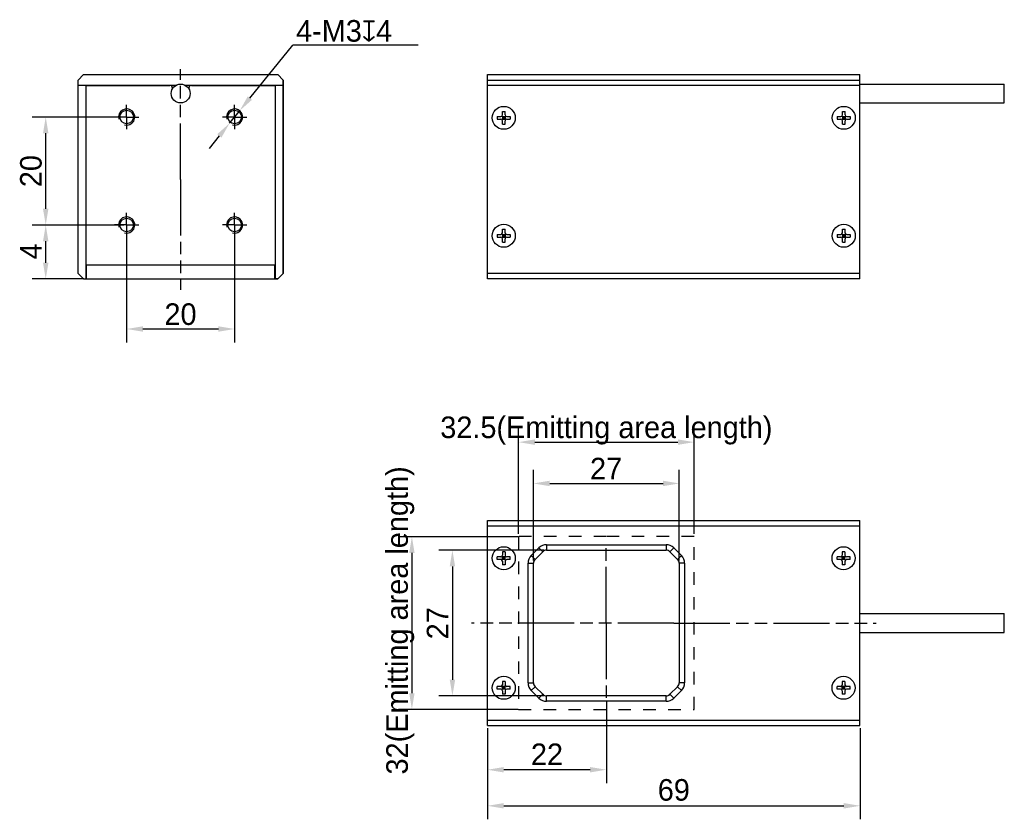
# Model space of a CAD drawing. Header units: millimetres. Extents: x 79 to 373, y 100 to 252.
# Tile 1 of 2: x 79 to 261, y 101 to 249. Entities that reach past the tile are written whole.
import ezdxf

# ---------------------------------------------------------------- set-up
doc = ezdxf.new("R2010")
doc.units = ezdxf.units.MM
doc.header["$LTSCALE"] = 23.1
doc.header["$PDMODE"] = 3
doc.header["$PDSIZE"] = 8
for name, pattern in [('CENTER', [0.6, 0.375, -0.075, 0.075, -0.075]), ('DASHED', [0.2, 0.1, -0.1]), ('PHANTOM', [0.8, 0.45, -0.05, 0.1, -0.05, 0.1, -0.05])]:
    doc.linetypes.add(name, pattern=pattern)
doc.layers.get('0').update_dxf_attribs({"linetype": 'CONTINUOUS'})
doc.layers.get('Defpoints').update_dxf_attribs({"linetype": 'CONTINUOUS'})
for name, color, linetype in [('00_COMPONENTS', 7, 'CONTINUOUS'), ('03_ALL_AXES', 7, 'CONTINUOUS'), ('09_ALL_ROUNDS', 7, 'CONTINUOUS'), ('10_ALL_CHAMFER', 7, 'CONTINUOUS'), ('20_ALL_FEATURES', 7, 'CONTINUOUS'), ('51__DRAFT_DIMS', 7, 'CONTINUOUS'), ('DEFAULT_1', 7, 'CENTER')]:
    doc.layers.add(name, color=color, linetype=linetype)
doc.styles.get("Standard").update_dxf_attribs({"font": 'simfang.ttf'})
doc.dimstyles.new('DIMSTYLE_1', dxfattribs={"dimtxt": 3, "dimasz": 3, "dimexe": 2.5, "dimexo": 0.5, "dimgap": 0.75, "dimtad": 1, "dimdsep": 46, "dimtxsty": 'STANDARD', "dimblk": '_FILLED', "dimblk1": '_FILLED', "dimblk2": '_FILLED', "dimcen": 0.09, "dimclrt": 3, "dimazin": 2, "dimtp": 0.3, "dimtm": 0.3, "dimtfac": 1, "dimtofl": 0, "dimtmove": 0, "dimatfit": 3, "dimldrblk": '_FILLED', "dimfxl": 1, "dimtolj": 1, "dimarcsym": 0})
doc.dimstyles.new('DIMSTYLE_2', dxfattribs={"dimtxt": 3, "dimasz": 3, "dimexe": 2.5, "dimexo": 0.5, "dimgap": 0.75, "dimtad": 1, "dimdsep": 46, "dimtxsty": 'STANDARD', "dimblk": '_FILLED', "dimblk1": '_FILLED', "dimblk2": '_FILLED', "dimcen": 0.09, "dimclrt": 3, "dimazin": 2, "dimtp": 0.2, "dimtm": 0.2, "dimtfac": 1, "dimtofl": 0, "dimtmove": 0, "dimatfit": 3, "dimldrblk": '_FILLED', "dimfxl": 1, "dimtolj": 1, "dimarcsym": 0})
doc.dimstyles.new('DIMSTYLE_3', dxfattribs={"dimtxt": 3, "dimasz": 3, "dimexe": 2.5, "dimexo": 0.5, "dimtad": 1, "dimdsep": 46, "dimtxsty": 'STANDARD', "dimblk": '_FILLED', "dimblk1": '_FILLED', "dimblk2": '_FILLED', "dimcen": 0.09, "dimclrt": 3, "dimazin": 2, "dimtp": 0.1, "dimtm": 0.1, "dimtfac": 1, "dimtmove": 0, "dimatfit": 2, "dimldrblk": '_FILLED', "dimfxl": 1, "dimtolj": 1, "dimarcsym": 0})

# ---------------------------------------------------------------- blocks, each defined once
blk = doc.blocks.new('_FILLED')
at = {"color": 0, "linetype": 'ByBlock'}
blk.add_solid([(0, 0), (-1, 0.167), (-1, -0.167)], dxfattribs=at)
blk = doc.blocks.new('*D4')
at = {"layer": '51__DRAFT_DIMS', "color": 0, "lineweight": -2}
for p, q in [((173.77, 148.76), (173.77, 165.53)), ((200.77, 148.76), (200.77, 165.53)), ((176.77, 163.03), (197.77, 163.03))]:
    blk.add_line(p, q, dxfattribs=at)
at = {"layer": 'Defpoints', "color": 0}
for p in [(200.77, 163.03), (173.77, 148.26), (200.77, 148.26)]:
    blk.add_point(p, dxfattribs=at)
at = {"layer": '51__DRAFT_DIMS', "color": 0, "linetype": 'ByBlock', "lineweight": -2, "xscale": 3, "yscale": 3, "zscale": 3, "rotation": 180}
blk.add_blockref('_FILLED', (173.77, 163.03), dxfattribs=at)
at = {"layer": '51__DRAFT_DIMS', "color": 0, "linetype": 'ByBlock', "lineweight": -2, "xscale": 3, "yscale": 3, "zscale": 3}
blk.add_blockref('_FILLED', (200.77, 163.03), dxfattribs=at)
at = {"layer": '51__DRAFT_DIMS', "color": 3, "insert": (187.22, 167.78), "char_height": 3, "attachment_point": 2, "line_spacing_factor": 0.9}
blk.add_mtext('\\A1;\\A1;{\\fFZLanTingHei-R-GBK|b0|i0|c134|p2;\\H1.333333x;\\C0;27}', dxfattribs=at)
blk = doc.blocks.new('*D5')
at = {"layer": '51__DRAFT_DIMS', "color": 0, "lineweight": -2}
for p, q in [((175.68, 150.67), (156.25, 150.67)), ((158.75, 147.67), (158.75, 126.67)), ((175.68, 123.67), (156.25, 123.67))]:
    blk.add_line(p, q, dxfattribs=at)
at = {"layer": 'Defpoints', "color": 0}
for p in [(176.18, 150.67), (158.75, 123.67), (176.18, 123.67)]:
    blk.add_point(p, dxfattribs=at)
at = {"layer": '51__DRAFT_DIMS', "color": 0, "linetype": 'ByBlock', "lineweight": -2, "xscale": 3, "yscale": 3, "zscale": 3}
for p, rotation in [((158.75, 150.67), 90), ((158.75, 123.67), 270)]:
    blk.add_blockref('_FILLED', p, dxfattribs=dict(at, rotation=rotation))
at = {"layer": '51__DRAFT_DIMS', "color": 3, "insert": (154, 137.13), "char_height": 3, "attachment_point": 2, "rotation": 90, "line_spacing_factor": 0.9}
blk.add_mtext('\\A1;\\A1;{\\fFZLanTingHei-R-GBK|b0|i0|c134|p2;\\H1.333333x;\\C0;27}', dxfattribs=at)
blk = doc.blocks.new('*D10')
at = {"layer": '51__DRAFT_DIMS', "color": 0, "lineweight": -2}
for p, q in [((97.89, 230.9), (80.89, 230.9)), ((83.39, 213.9), (83.39, 227.9)), ((97.89, 210.9), (80.89, 210.9))]:
    blk.add_line(p, q, dxfattribs=at)
at = {"layer": 'Defpoints', "color": 0}
for p in [(83.39, 230.9), (98.39, 230.9), (98.39, 210.9)]:
    blk.add_point(p, dxfattribs=at)
at = {"layer": '51__DRAFT_DIMS', "color": 0, "linetype": 'ByBlock', "lineweight": -2, "xscale": 3, "yscale": 3, "zscale": 3}
for p, rotation in [((83.39, 230.9), 90), ((83.39, 210.9), 270)]:
    blk.add_blockref('_FILLED', p, dxfattribs=dict(at, rotation=rotation))
at = {"layer": '51__DRAFT_DIMS', "color": 3, "insert": (78.64, 220.88), "char_height": 3, "attachment_point": 2, "rotation": 90, "line_spacing_factor": 0.9}
blk.add_mtext('\\A1;\\A1;{\\fFZLanTingHei-R-GBK|b0|i0|c134|p2;\\H1.333333x;\\C0;20}', dxfattribs=at)
blk = doc.blocks.new('*D11')
at = {"layer": '51__DRAFT_DIMS', "color": 0, "lineweight": -2}
for p, q in [((98.39, 210.4), (98.39, 189.14)), ((118.39, 210.4), (118.39, 189.14)), ((101.39, 191.64), (115.39, 191.64))]:
    blk.add_line(p, q, dxfattribs=at)
at = {"layer": 'Defpoints', "color": 0}
for p in [(98.39, 210.9), (118.39, 210.9), (118.39, 191.64)]:
    blk.add_point(p, dxfattribs=at)
at = {"layer": '51__DRAFT_DIMS', "color": 0, "linetype": 'ByBlock', "lineweight": -2, "xscale": 3, "yscale": 3, "zscale": 3, "rotation": 180}
blk.add_blockref('_FILLED', (98.39, 191.64), dxfattribs=at)
at = {"layer": '51__DRAFT_DIMS', "color": 0, "linetype": 'ByBlock', "lineweight": -2, "xscale": 3, "yscale": 3, "zscale": 3}
blk.add_blockref('_FILLED', (118.39, 191.64), dxfattribs=at)
at = {"layer": '51__DRAFT_DIMS', "color": 3, "insert": (108.37, 196.39), "char_height": 3, "attachment_point": 2, "line_spacing_factor": 0.9}
blk.add_mtext('\\A1;\\A1;{\\fFZLanTingHei-R-GBK|b0|i0|c134|p2;\\H1.333333x;\\C0;20}', dxfattribs=at)
blk = doc.blocks.new('*D31')
at = {"layer": '51__DRAFT_DIMS', "color": 0, "lineweight": -2}
for p, q in [((171.02, 153.67), (171.02, 173.18)), ((203.52, 153.67), (203.52, 173.18)), ((174.02, 170.68), (200.52, 170.68))]:
    blk.add_line(p, q, dxfattribs=at)
at = {"layer": 'Defpoints', "color": 0}
for p in [(203.52, 170.68), (171.02, 153.17), (203.52, 153.17)]:
    blk.add_point(p, dxfattribs=at)
at = {"layer": '51__DRAFT_DIMS', "color": 0, "linetype": 'ByBlock', "lineweight": -2, "xscale": 3, "yscale": 3, "zscale": 3, "rotation": 180}
blk.add_blockref('_FILLED', (171.02, 170.68), dxfattribs=at)
at = {"layer": '51__DRAFT_DIMS', "color": 0, "linetype": 'ByBlock', "lineweight": -2, "xscale": 3, "yscale": 3, "zscale": 3}
blk.add_blockref('_FILLED', (203.52, 170.68), dxfattribs=at)
at = {"layer": '51__DRAFT_DIMS', "color": 3, "insert": (187.27, 175.43), "char_height": 3, "attachment_point": 2, "line_spacing_factor": 0.9}
blk.add_mtext('\\A1;\\A1;{\\fFZLanTingHei-R-GBK|b0|i0|c134|p2;\\H1.333333x;\\C0;32.5(\\f方正兰亭黑_GBK|b0|i0|c134|p0;\\C256;Emitting area length\\fFZLanTingHei-R-GBK|b0|i0|c134|p2;\\C0;)}', dxfattribs=at)
blk = doc.blocks.new('*D29')
at = {"layer": '51__DRAFT_DIMS', "color": 0, "lineweight": -2}
for p, q in [((171.02, 153.17), (148.74, 153.17)), ((151.24, 150.17), (151.24, 124.17)), ((170.92, 121.17), (148.74, 121.17))]:
    blk.add_line(p, q, dxfattribs=at)
at = {"layer": 'Defpoints', "color": 0}
for p in [(171.52, 153.17), (151.24, 121.17), (171.42, 121.17)]:
    blk.add_point(p, dxfattribs=at)
at = {"layer": '51__DRAFT_DIMS', "color": 0, "linetype": 'ByBlock', "lineweight": -2, "xscale": 3, "yscale": 3, "zscale": 3}
for p, rotation in [((151.24, 153.17), 90), ((151.24, 121.17), 270)]:
    blk.add_blockref('_FILLED', p, dxfattribs=dict(at, rotation=rotation))
at = {"layer": '51__DRAFT_DIMS', "color": 3, "insert": (146.49, 137.66), "char_height": 3, "attachment_point": 2, "rotation": 90, "line_spacing_factor": 0.9}
blk.add_mtext('\\A1;\\A1;{\\fFZLanTingHei-R-GBK|b0|i0|c134|p2;\\H1.333333x;\\C0;32(\\f方正兰亭黑_GBK|b0|i0|c134|p0;\\C256;Emitting area length\\fFZLanTingHei-R-GBK|b0|i0|c134|p2;\\C0;)}', dxfattribs=at)
blk = doc.blocks.new('*D14')
at = {"layer": '51__DRAFT_DIMS', "color": 0, "lineweight": -2}
for p, q in [((121.22, 234.4), (129.16, 244.23)), ((152.38, 244.23), (129.16, 244.23)), ((117.45, 229.74), (119.33, 232.07)), ((115.56, 227.4), (113.68, 225.07))]:
    blk.add_line(p, q, dxfattribs=at)
at = {"layer": 'Defpoints', "color": 0}
for p in [(119.33, 232.07), (117.45, 229.74)]:
    blk.add_point(p, dxfattribs=at)
at = {"layer": '51__DRAFT_DIMS', "color": 0, "linetype": 'ByBlock', "lineweight": -2, "xscale": 3, "yscale": 3, "zscale": 3}
for p, rotation in [((119.33, 232.07), 231.0688986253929), ((117.45, 229.74), 51.06889862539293)]:
    blk.add_blockref('_FILLED', p, dxfattribs=dict(at, rotation=rotation))
at = {"layer": '51__DRAFT_DIMS', "color": 3, "insert": (129.78, 248.86), "char_height": 3, "attachment_point": 1, "line_spacing_factor": 0.9}
blk.add_mtext('\\A1;{\\fFZLanTingHei-R-GBK|b0|i0|c134|p2;\\H1.333333x;\\C0;4-M\\A1;3\\fgdt|b0|i0|c0|p0;x\\fFZLanTingHei-R-GBK|b0|i0|c134|p2;4}', dxfattribs=at)
blk = doc.blocks.new('*D15')
at = {"layer": '51__DRAFT_DIMS', "color": 0, "lineweight": -2}
for p, q in [((97.89, 210.9), (80.89, 210.9)), ((83.39, 203.9), (83.39, 207.9)), ((90.44, 200.9), (80.89, 200.9))]:
    blk.add_line(p, q, dxfattribs=at)
at = {"layer": 'Defpoints', "color": 0}
for p in [(83.39, 210.9), (98.39, 210.9), (90.94, 200.9)]:
    blk.add_point(p, dxfattribs=at)
at = {"layer": '51__DRAFT_DIMS', "color": 0, "linetype": 'ByBlock', "lineweight": -2, "xscale": 3, "yscale": 3, "zscale": 3}
for p, rotation in [((83.39, 210.9), 90), ((83.39, 200.9), 270)]:
    blk.add_blockref('_FILLED', p, dxfattribs=dict(at, rotation=rotation))
at = {"layer": '51__DRAFT_DIMS', "color": 3, "insert": (78.64, 206.02), "char_height": 3, "attachment_point": 2, "rotation": 90, "line_spacing_factor": 0.9}
blk.add_mtext('\\A1;\\A1;{\\fFZLanTingHei-R-GBK|b0|i0|c134|p2;\\H1.333333x;\\C0;4}', dxfattribs=at)
blk = doc.blocks.new('CENTERLINEL_BL1', base_point=(199.77, 121.79))
at = {"layer": 'DEFAULT_1', "color": 1, "linetype": 'PHANTOM'}
for q in [(162.27, 121.79), (237.27, 121.79)]:
    blk.add_line((199.77, 121.79), q, dxfattribs=at)
blk = doc.blocks.new('CENTERLINEL_BL2', base_point=(187.27, 121.79))
at = {"layer": 'DEFAULT_1', "color": 1, "linetype": 'PHANTOM'}
for q in [(187.27, 135.87), (187.27, 107.7)]:
    blk.add_line((187.27, 121.79), q, dxfattribs=at)
blk = doc.blocks.new('CENTERLINE_BL8', base_point=(98.39, 196.51))
at = {"layer": 'DEFAULT_1', "color": 1, "linetype": 'PHANTOM'}
for q in [(98.39, 198.76), (96.14, 196.51), (100.64, 196.51), (98.39, 194.26)]:
    blk.add_line((98.39, 196.51), q, dxfattribs=at)
blk = doc.blocks.new('CENTERLINE_BL9', base_point=(118.39, 196.51))
at = {"layer": 'DEFAULT_1', "color": 1, "linetype": 'PHANTOM'}
for q in [(118.39, 198.76), (116.14, 196.51), (120.64, 196.51), (118.39, 194.26)]:
    blk.add_line((118.39, 196.51), q, dxfattribs=at)
blk = doc.blocks.new('CENTERLINE_BL10', base_point=(98.39, 176.51))
at = {"layer": 'DEFAULT_1', "color": 1, "linetype": 'PHANTOM'}
for q in [(98.39, 178.76), (96.14, 176.51), (100.64, 176.51), (98.39, 174.26)]:
    blk.add_line((98.39, 176.51), q, dxfattribs=at)
blk = doc.blocks.new('CENTERLINE_BL11', base_point=(118.39, 176.51))
at = {"layer": 'DEFAULT_1', "color": 1, "linetype": 'PHANTOM'}
for q in [(118.39, 178.76), (116.14, 176.51), (120.64, 176.51), (118.39, 174.26)]:
    blk.add_line((118.39, 176.51), q, dxfattribs=at)
blk = doc.blocks.new('CENTERLINEL_BL12', base_point=(108.39, 184.94))
at = {"layer": 'DEFAULT_1', "color": 1, "linetype": 'PHANTOM'}
for q in [(108.39, 205.36), (108.39, 164.51)]:
    blk.add_line((108.39, 184.94), q, dxfattribs=at)
blk = doc.blocks.new('*D32')
at = {"layer": '51__DRAFT_DIMS', "color": 0, "lineweight": -2}
for p, q in [((187.27, 122.59), (187.27, 107.5)), ((165.27, 117.67), (165.27, 107.5)), ((184.27, 110), (168.27, 110))]:
    blk.add_line(p, q, dxfattribs=at)
at = {"layer": 'Defpoints', "color": 0}
for p in [(187.27, 123.09), (165.27, 118.17), (165.27, 110)]:
    blk.add_point(p, dxfattribs=at)
at = {"layer": '51__DRAFT_DIMS', "color": 0, "linetype": 'ByBlock', "lineweight": -2, "xscale": 3, "yscale": 3, "zscale": 3, "rotation": 180}
blk.add_blockref('_FILLED', (165.27, 110), dxfattribs=at)
at = {"layer": '51__DRAFT_DIMS', "color": 0, "linetype": 'ByBlock', "lineweight": -2, "xscale": 3, "yscale": 3, "zscale": 3}
blk.add_blockref('_FILLED', (187.27, 110), dxfattribs=at)
at = {"layer": '51__DRAFT_DIMS', "color": 3, "insert": (176.27, 112.86), "char_height": 3, "attachment_point": 5}
blk.add_mtext('\\A1;\\A1;{\\fFZLanTingHei-R-GBK|b0|i0|c134|p2;\\H1.333333x;\\C0;22}', dxfattribs=at)
blk = doc.blocks.new('*D33')
at = {"layer": '51__DRAFT_DIMS', "color": 0, "lineweight": -2}
for p, q in [((165.27, 117.67), (165.27, 100.82)), ((234.27, 117.67), (234.27, 100.82)), ((168.27, 103.32), (231.27, 103.32))]:
    blk.add_line(p, q, dxfattribs=at)
at = {"layer": 'Defpoints', "color": 0}
for p in [(165.27, 118.17), (234.27, 118.17), (234.27, 103.32)]:
    blk.add_point(p, dxfattribs=at)
at = {"layer": '51__DRAFT_DIMS', "color": 0, "linetype": 'ByBlock', "lineweight": -2, "xscale": 3, "yscale": 3, "zscale": 3, "rotation": 180}
blk.add_blockref('_FILLED', (165.27, 103.32), dxfattribs=at)
at = {"layer": '51__DRAFT_DIMS', "color": 0, "linetype": 'ByBlock', "lineweight": -2, "xscale": 3, "yscale": 3, "zscale": 3}
blk.add_blockref('_FILLED', (234.27, 103.32), dxfattribs=at)
at = {"layer": '51__DRAFT_DIMS', "color": 3, "insert": (199.77, 106.24), "char_height": 3, "attachment_point": 5}
blk.add_mtext('\\A1;\\A1;{\\fFZLanTingHei-R-GBK|b0|i0|c134|p2;\\H1.333333x;\\C0;69}', dxfattribs=at)

msp = doc.modelspace()

# ---------------------------------------------------------------- linework, layer by layer
at = {"color": 0, "linetype": 'DASHED'}
for p, q in [((187.26569, 153.17495), (171.01569, 153.17495)), ((171.01569, 153.17495), (171.01569, 121.17495)), ((203.51569, 153.17495), (187.26569, 153.17495)), ((203.51569, 121.17495), (203.51569, 153.17495)), ((171.01569, 121.17495), (203.51569, 121.17495))]:
    msp.add_line(p, q, dxfattribs=at)
at = {"color": 0}
for centre in [(98.39197, 230.90296), (118.39197, 230.90296), (98.39197, 210.90296), (118.39197, 210.90296)]:
    msp.add_arc(centre, 1.5, 255, 195, dxfattribs=at)
at = {"layer": '00_COMPONENTS', "color": 0}
for p, q in [((90.39197, 238.75296), (89.39197, 237.75296)), ((89.39197, 201.90296), (89.39197, 237.75296)), ((90.39197, 238.75296), (126.39197, 238.75296)), ((127.39197, 237.75296), (126.39197, 238.75296)), ((127.39197, 237.75296), (127.39197, 201.90296)), ((165.26569, 200.90296), (165.26569, 238.75296)), ((165.26569, 238.75296), (234.26569, 238.75296)), ((165.26569, 237.75296), (234.26569, 237.75296)), ((234.26569, 200.90296), (234.26569, 238.75296)), ((107.49059, 236.75296), (106.39197, 236.75296)), ((106.64197, 236.68586), (106.64197, 236.75296)), ((106.89197, 236.15435), (106.89197, 236.25296)), ((110.39197, 236.75296), (109.29336, 236.75296)), ((109.89197, 236.15435), (109.89197, 236.25296)), ((110.14197, 236.68586), (110.14197, 236.75296)), ((234.26569, 237.00296), (261.00521, 237.00296)), ((261.00521, 233.50296), (261.00521, 237.00296)), ((168.01569, 231.30296), (168.01569, 231.95296)), ((168.01569, 231.95296), (168.51569, 231.95296)), ((168.51569, 231.30296), (168.51569, 231.95296)), ((231.01569, 231.30296), (231.01569, 231.95296)), ((231.01569, 231.95296), (231.51569, 231.95296)), ((231.51569, 231.30296), (231.51569, 231.95296)), ((234.26569, 233.50296), (261.00521, 233.50296)), ((167.06569, 231.00296), (167.06569, 230.50296)), ((167.06569, 231.00296), (167.71569, 231.00296)), ((167.06569, 230.50296), (167.71569, 230.50296)), ((167.92782, 230.41509), (168.60355, 231.09083)), ((168.60355, 230.41509), (167.92782, 231.09083)), ((168.01569, 231.00296), (168.01569, 230.50296)), ((168.01569, 231.00296), (168.51569, 231.00296)), ((168.01569, 230.75296), (168.51569, 230.75296)), ((168.01569, 230.50296), (168.51569, 230.50296)), ((168.01569, 229.55296), (168.01569, 230.20296)), ((168.26569, 230.50296), (168.26569, 231.00296)), ((168.51569, 231.00296), (168.51569, 230.50296)), ((168.51569, 229.55296), (168.51569, 230.20296)), ((168.81569, 231.00296), (169.46569, 231.00296)), ((168.81569, 230.50296), (169.46569, 230.50296)), ((169.46569, 231.00296), (169.46569, 230.50296)), ((230.06569, 231.00296), (230.71569, 231.00296)), ((230.06569, 231.00296), (230.06569, 230.50296)), ((230.06569, 230.50296), (230.71569, 230.50296)), ((230.92782, 230.41509), (231.60355, 231.09083)), ((230.92782, 231.09083), (231.60355, 230.41509)), ((231.01569, 231.00296), (231.51569, 231.00296)), ((231.01569, 231.00296), (231.01569, 230.50296)), ((231.01569, 230.75296), (231.51569, 230.75296)), ((231.01569, 230.50296), (231.51569, 230.50296)), ((231.01569, 229.55296), (231.01569, 230.20296)), ((231.26569, 230.50296), (231.26569, 231.00296)), ((231.51569, 231.00296), (231.51569, 230.50296)), ((231.51569, 229.55296), (231.51569, 230.20296)), ((231.81569, 231.00296), (232.46569, 231.00296)), ((231.81569, 230.50296), (232.46569, 230.50296)), ((232.46569, 231.00296), (232.46569, 230.50296)), ((168.01569, 229.55296), (168.51569, 229.55296)), ((231.01569, 229.55296), (231.51569, 229.55296)), ((168.01569, 209.45296), (168.01569, 210.10296)), ((168.01569, 210.10296), (168.51569, 210.10296)), ((168.51569, 209.45296), (168.51569, 210.10296)), ((231.01569, 210.10296), (231.51569, 210.10296)), ((231.01569, 209.45296), (231.01569, 210.10296)), ((231.51569, 209.45296), (231.51569, 210.10296)), ((167.06569, 209.15296), (167.06569, 208.65296)), ((167.06569, 209.15296), (167.71569, 209.15296)), ((167.06569, 208.65296), (167.71569, 208.65296)), ((168.60355, 208.56509), (167.92782, 209.24083)), ((167.92782, 208.56509), (168.60355, 209.24083)), ((168.01569, 209.15296), (168.01569, 208.65296)), ((168.01569, 209.15296), (168.51569, 209.15296)), ((168.01569, 208.90296), (168.51569, 208.90296)), ((168.01569, 208.65296), (168.51569, 208.65296)), ((168.01569, 207.70296), (168.01569, 208.35296)), ((168.26569, 208.65296), (168.26569, 209.15296)), ((168.51569, 209.15296), (168.51569, 208.65296)), ((168.51569, 207.70296), (168.51569, 208.35296)), ((168.81569, 209.15296), (169.46569, 209.15296)), ((168.81569, 208.65296), (169.46569, 208.65296)), ((169.46569, 209.15296), (169.46569, 208.65296)), ((230.06569, 209.15296), (230.71569, 209.15296)), ((230.06569, 209.15296), (230.06569, 208.65296)), ((230.06569, 208.65296), (230.71569, 208.65296)), ((230.92782, 209.24083), (231.60355, 208.56509)), ((230.92782, 208.56509), (231.60355, 209.24083)), ((231.01569, 209.15296), (231.51569, 209.15296)), ((231.01569, 209.15296), (231.01569, 208.65296)), ((231.01569, 208.90296), (231.51569, 208.90296)), ((231.01569, 208.65296), (231.51569, 208.65296)), ((231.01569, 207.70296), (231.01569, 208.35296)), ((231.26569, 208.65296), (231.26569, 209.15296)), ((231.51569, 209.15296), (231.51569, 208.65296)), ((231.51569, 207.70296), (231.51569, 208.35296)), ((231.81569, 209.15296), (232.46569, 209.15296)), ((231.81569, 208.65296), (232.46569, 208.65296)), ((232.46569, 209.15296), (232.46569, 208.65296)), ((168.01569, 207.70296), (168.51569, 207.70296)), ((231.01569, 207.70296), (231.51569, 207.70296)), ((90.89197, 200.90296), (90.89197, 203.55296)), ((90.89197, 203.55296), (90.94197, 203.55296)), ((90.89197, 203.04083), (90.94197, 203.04083)), ((90.94197, 200.90296), (90.94197, 203.55296)), ((125.84197, 203.55296), (125.89197, 203.55296)), ((125.84197, 200.90296), (125.84197, 203.55296)), ((125.84197, 203.04083), (125.89197, 203.04083)), ((125.89197, 203.55296), (125.89197, 200.90296)), ((89.39197, 201.90296), (90.39197, 200.90296)), ((90.39197, 200.90296), (126.39197, 200.90296)), ((90.89197, 201.20296), (90.94197, 201.20296)), ((125.89197, 201.20296), (125.84197, 201.20296)), ((126.39197, 200.90296), (127.39197, 201.90296)), ((234.26569, 201.90296), (165.26569, 201.90296)), ((234.26569, 200.90296), (165.26569, 200.90296)), ((165.26569, 118.17495), (165.26569, 156.17495)), ((165.26569, 156.17495), (234.26569, 156.17495)), ((165.26569, 155.17495), (234.26569, 155.17495)), ((234.26569, 118.17495), (234.26569, 156.17495)), ((176.1799, 151.67495), (176.1799, 150.67495)), ((176.1799, 151.67495), (198.35147, 151.67495)), ((198.35147, 151.67495), (198.35147, 150.67495)), ((168.01569, 150.37495), (168.01569, 149.72495)), ((168.51569, 150.37495), (168.01569, 150.37495)), ((168.51569, 150.37495), (168.51569, 149.72495)), ((173.35147, 149.67495), (174.76569, 151.08916)), ((173.35147, 149.67495), (174.05858, 148.96784)), ((174.05858, 148.96784), (175.47279, 150.38206)), ((174.76569, 151.08916), (175.47279, 150.38206)), ((176.1799, 150.67495), (198.35147, 150.67495)), ((199.76569, 151.08916), (199.05858, 150.38206)), ((199.05858, 150.38206), (200.47279, 148.96784)), ((199.76569, 151.08916), (201.1799, 149.67495)), ((201.1799, 149.67495), (200.47279, 148.96784)), ((231.46569, 150.37495), (230.96569, 150.37495)), ((230.96569, 150.37495), (230.96569, 149.72495)), ((231.46569, 150.37495), (231.46569, 149.72495)), ((167.06569, 148.92495), (167.06569, 149.42495)), ((167.71569, 149.42495), (167.06569, 149.42495)), ((167.71569, 148.92495), (167.06569, 148.92495)), ((167.92782, 148.83708), (168.60355, 149.51282)), ((167.92782, 149.51282), (168.60355, 148.83708)), ((168.01569, 148.92495), (168.01569, 149.42495)), ((168.51569, 149.42495), (168.01569, 149.42495)), ((168.51569, 149.17495), (168.01569, 149.17495)), ((168.51569, 148.92495), (168.01569, 148.92495)), ((168.01569, 148.62495), (168.01569, 147.97495)), ((168.51569, 147.97495), (168.01569, 147.97495)), ((168.26569, 149.42495), (168.26569, 148.92495)), ((168.51569, 148.92495), (168.51569, 149.42495)), ((168.51569, 148.62495), (168.51569, 147.97495)), ((169.46569, 149.42495), (168.81569, 149.42495)), ((169.46569, 148.92495), (168.81569, 148.92495)), ((169.46569, 148.92495), (169.46569, 149.42495)), ((172.76569, 126.08916), (172.76569, 148.26074)), ((172.76569, 148.26074), (173.76569, 148.26074)), ((173.76569, 126.08916), (173.76569, 148.26074)), ((200.76569, 148.26074), (200.76569, 126.08916)), ((201.76569, 148.26074), (200.76569, 148.26074)), ((201.76569, 148.26074), (201.76569, 126.08916)), ((230.66569, 149.42495), (230.01569, 149.42495)), ((230.01569, 148.92495), (230.01569, 149.42495)), ((230.66569, 148.92495), (230.01569, 148.92495)), ((230.87782, 148.83708), (231.55355, 149.51282)), ((230.87782, 149.51282), (231.55355, 148.83708)), ((231.46569, 149.42495), (230.96569, 149.42495)), ((230.96569, 148.92495), (230.96569, 149.42495)), ((231.46569, 149.17495), (230.96569, 149.17495)), ((231.46569, 148.92495), (230.96569, 148.92495)), ((230.96569, 148.62495), (230.96569, 147.97495)), ((231.46569, 147.97495), (230.96569, 147.97495)), ((231.21569, 149.42495), (231.21569, 148.92495)), ((231.46569, 148.92495), (231.46569, 149.42495)), ((231.46569, 148.62495), (231.46569, 147.97495)), ((232.41569, 149.42495), (231.76569, 149.42495)), ((232.41569, 148.92495), (231.76569, 148.92495)), ((232.41569, 148.92495), (232.41569, 149.42495)), ((234.26569, 138.92495), (261.00521, 138.92495)), ((261.00521, 135.42495), (261.00521, 138.92495)), ((234.26569, 135.42495), (261.00521, 135.42495)), ((168.01569, 126.37495), (168.01569, 125.72495)), ((168.51569, 126.37495), (168.01569, 126.37495)), ((168.51569, 126.37495), (168.51569, 125.72495)), ((172.76569, 126.08916), (173.76569, 126.08916)), ((201.76569, 126.08916), (200.76569, 126.08916)), ((231.46569, 126.37495), (230.96569, 126.37495)), ((230.96569, 126.37495), (230.96569, 125.72495)), ((231.46569, 126.37495), (231.46569, 125.72495)), ((167.06569, 124.92495), (167.06569, 125.42495)), ((167.71569, 125.42495), (167.06569, 125.42495)), ((167.71569, 124.92495), (167.06569, 124.92495)), ((167.92782, 125.51282), (168.60355, 124.83708)), ((167.92782, 124.83708), (168.60355, 125.51282)), ((168.01569, 124.92495), (168.01569, 125.42495)), ((168.51569, 125.42495), (168.01569, 125.42495)), ((168.51569, 125.17495), (168.01569, 125.17495)), ((168.51569, 124.92495), (168.01569, 124.92495)), ((168.01569, 124.62495), (168.01569, 123.97495)), ((168.26569, 125.42495), (168.26569, 124.92495)), ((168.51569, 124.92495), (168.51569, 125.42495)), ((168.51569, 124.62495), (168.51569, 123.97495)), ((169.46569, 125.42495), (168.81569, 125.42495)), ((169.46569, 124.92495), (168.81569, 124.92495)), ((169.46569, 124.92495), (169.46569, 125.42495)), ((173.35147, 124.67495), (174.05858, 125.38206)), ((174.76569, 123.26074), (173.35147, 124.67495)), ((175.47279, 123.96784), (174.05858, 125.38206)), ((200.47279, 125.38206), (199.05858, 123.96784)), ((201.1799, 124.67495), (199.76569, 123.26074)), ((201.1799, 124.67495), (200.47279, 125.38206)), ((230.66569, 125.42495), (230.01569, 125.42495)), ((230.01569, 124.92495), (230.01569, 125.42495)), ((230.66569, 124.92495), (230.01569, 124.92495)), ((230.87782, 125.51282), (231.55355, 124.83708)), ((230.87782, 124.83708), (231.55355, 125.51282)), ((231.46569, 125.42495), (230.96569, 125.42495)), ((230.96569, 124.92495), (230.96569, 125.42495)), ((231.46569, 125.17495), (230.96569, 125.17495)), ((231.46569, 124.92495), (230.96569, 124.92495)), ((230.96569, 124.62495), (230.96569, 123.97495)), ((231.21569, 125.42495), (231.21569, 124.92495)), ((231.46569, 124.92495), (231.46569, 125.42495)), ((231.46569, 124.62495), (231.46569, 123.97495)), ((232.41569, 125.42495), (231.76569, 125.42495)), ((232.41569, 124.92495), (231.76569, 124.92495)), ((232.41569, 124.92495), (232.41569, 125.42495)), ((168.51569, 123.97495), (168.01569, 123.97495)), ((174.76569, 123.26074), (175.47279, 123.96784)), ((176.1799, 122.67495), (176.1799, 123.67495)), ((198.35147, 123.67495), (176.1799, 123.67495)), ((198.35147, 122.67495), (176.1799, 122.67495)), ((198.35147, 122.67495), (198.35147, 123.67495)), ((199.76569, 123.26074), (199.05858, 123.96784)), ((231.46569, 123.97495), (230.96569, 123.97495)), ((165.26569, 119.17495), (234.26569, 119.17495)), ((165.26569, 118.17495), (234.26569, 118.17495))]:
    msp.add_line(p, q, dxfattribs=at)
for centre, radius in [((108.39197, 235.25296), 1.75), ((98.39197, 230.90296), 1.25), ((118.39197, 230.90296), 1.25), ((168.26569, 230.75296), 2.1275), ((231.26569, 230.75296), 2.1275), ((98.39197, 210.90296), 1.25), ((118.39197, 210.90296), 1.25), ((168.26569, 208.90296), 2.1275), ((231.26569, 208.90296), 2.1275), ((168.26569, 149.17495), 2.1275), ((231.21569, 149.17495), 2.1275), ((168.26569, 125.17495), 2.1275), ((231.21569, 125.17495), 2.1275)]:
    msp.add_circle(centre, radius, dxfattribs=at)
for centre, radius, start, end in [((106.39197, 236.25296), 0.5, 0, 90), ((110.39197, 236.25296), 0.5, 90, 180), ((167.71569, 231.30296), 0.3, 270, 0), ((167.71569, 230.20296), 0.3, 0, 90), ((168.81569, 231.30296), 0.3, 180, 270), ((168.81569, 230.20296), 0.3, 90, 180), ((230.71569, 231.30296), 0.3, 270, 0), ((230.71569, 230.20296), 0.3, 0, 90), ((231.81569, 231.30296), 0.3, 180, 270), ((231.81569, 230.20296), 0.3, 90, 180), ((167.71569, 209.45296), 0.3, 270, 0), ((167.71569, 208.35296), 0.3, 0, 90), ((168.81569, 209.45296), 0.3, 180, 270), ((168.81569, 208.35296), 0.3, 90, 180), ((230.71569, 209.45296), 0.3, 270, 0), ((230.71569, 208.35296), 0.3, 0, 90), ((231.81569, 209.45296), 0.3, 180, 270), ((231.81569, 208.35296), 0.3, 90, 180), ((176.1799, 149.67495), 2, 90, 135), ((198.35147, 149.67495), 2, 45, 90), ((167.71569, 149.72495), 0.3, 270, 0), ((168.81569, 149.72495), 0.3, 180, 270), ((174.76569, 148.26074), 2, 135, 180), ((176.1799, 149.67495), 1, 90, 135), ((198.35147, 149.67495), 1, 45, 90), ((199.76569, 148.26074), 2, 0, 45), ((230.66569, 149.72495), 0.3, 270, 0), ((231.76569, 149.72495), 0.3, 180, 270), ((167.71569, 148.62495), 0.3, 0, 90), ((168.81569, 148.62495), 0.3, 90, 180), ((174.76569, 148.26074), 1, 135, 180), ((199.76569, 148.26074), 1, 0, 45), ((230.66569, 148.62495), 0.3, 0, 90), ((231.76569, 148.62495), 0.3, 90, 180), ((174.76569, 126.08916), 2, 180, 225), ((174.76569, 126.08916), 1, 180, 225), ((199.76569, 126.08916), 1, 315, 0), ((199.76569, 126.08916), 2, 315, 0), ((167.71569, 125.72495), 0.3, 270, 0), ((167.71569, 124.62495), 0.3, 0, 90), ((168.81569, 125.72495), 0.3, 180, 270), ((168.81569, 124.62495), 0.3, 90, 180), ((230.66569, 125.72495), 0.3, 270, 0), ((230.66569, 124.62495), 0.3, 0, 90), ((231.76569, 125.72495), 0.3, 180, 270), ((231.76569, 124.62495), 0.3, 90, 180), ((176.1799, 124.67495), 2, 225, 270), ((176.1799, 124.67495), 1, 225, 270), ((198.35147, 124.67495), 1, 270, 315), ((198.35147, 124.67495), 2, 270, 315)]:
    msp.add_arc(centre, radius, start, end, dxfattribs=at)
at = {"layer": '03_ALL_AXES', "color": 0}
for centre in [(98.39197, 230.90296), (118.39197, 230.90296), (98.39197, 210.90296), (118.39197, 210.90296)]:
    msp.add_circle(centre, 1.25, dxfattribs=at)
at = {"layer": '09_ALL_ROUNDS', "color": 0}
for p, q in [((90.89197, 236.75296), (106.39197, 236.75296)), ((106.89197, 236.15435), (106.89197, 236.25296)), ((109.89197, 236.15435), (109.89197, 236.25296)), ((110.39197, 236.75296), (125.89197, 236.75296))]:
    msp.add_line(p, q, dxfattribs=at)
for centre, start, end in [((106.39197, 236.25296), 0, 90), ((110.39197, 236.25296), 90, 180)]:
    msp.add_arc(centre, 0.5, start, end, dxfattribs=at)
at = {"layer": '10_ALL_CHAMFER', "color": 0}
for p, q in [((90.89197, 203.04083), (90.94197, 203.04083)), ((125.84197, 203.04083), (125.89197, 203.04083)), ((90.89197, 201.20296), (90.94197, 201.20296)), ((90.94197, 200.90296), (90.89197, 200.90296)), ((125.89197, 201.20296), (125.84197, 201.20296)), ((125.84197, 200.90296), (125.89197, 200.90296)), ((176.1799, 151.67495), (176.1799, 150.67495)), ((176.1799, 151.67495), (198.35147, 151.67495)), ((198.35147, 151.67495), (198.35147, 150.67495)), ((173.35147, 149.67495), (174.76569, 151.08916)), ((173.35147, 149.67495), (174.05858, 148.96784)), ((174.05858, 148.96784), (175.47279, 150.38206)), ((174.76569, 151.08916), (175.47279, 150.38206)), ((176.1799, 150.67495), (198.35147, 150.67495)), ((199.76569, 151.08916), (199.05858, 150.38206)), ((199.05858, 150.38206), (200.47279, 148.96784)), ((199.76569, 151.08916), (201.1799, 149.67495)), ((201.1799, 149.67495), (200.47279, 148.96784)), ((172.76569, 126.08916), (172.76569, 148.26074)), ((172.76569, 148.26074), (173.76569, 148.26074)), ((173.76569, 126.08916), (173.76569, 148.26074)), ((200.76569, 148.26074), (200.76569, 126.08916)), ((201.76569, 148.26074), (200.76569, 148.26074)), ((201.76569, 148.26074), (201.76569, 126.08916)), ((172.76569, 126.08916), (173.76569, 126.08916)), ((201.76569, 126.08916), (200.76569, 126.08916)), ((173.35147, 124.67495), (174.05858, 125.38206)), ((174.76569, 123.26074), (173.35147, 124.67495)), ((175.47279, 123.96784), (174.05858, 125.38206)), ((200.47279, 125.38206), (199.05858, 123.96784)), ((201.1799, 124.67495), (199.76569, 123.26074)), ((201.1799, 124.67495), (200.47279, 125.38206)), ((174.76569, 123.26074), (175.47279, 123.96784)), ((176.1799, 122.67495), (176.1799, 123.67495)), ((198.35147, 123.67495), (176.1799, 123.67495)), ((198.35147, 122.67495), (176.1799, 122.67495)), ((198.35147, 122.67495), (198.35147, 123.67495)), ((199.76569, 123.26074), (199.05858, 123.96784))]:
    msp.add_line(p, q, dxfattribs=at)
for centre, radius, start, end in [((176.1799, 149.67495), 2, 90, 135), ((198.35147, 149.67495), 2, 45, 90), ((174.76569, 148.26074), 2, 135, 180), ((176.1799, 149.67495), 1, 90, 135), ((198.35147, 149.67495), 1, 45, 90), ((199.76569, 148.26074), 2, 0, 45), ((174.76569, 148.26074), 1, 135, 180), ((199.76569, 148.26074), 1, 0, 45), ((174.76569, 126.08916), 2, 180, 225), ((174.76569, 126.08916), 1, 180, 225), ((199.76569, 126.08916), 1, 315, 0), ((199.76569, 126.08916), 2, 315, 0), ((176.1799, 124.67495), 2, 225, 270), ((176.1799, 124.67495), 1, 225, 270), ((198.35147, 124.67495), 1, 270, 315), ((198.35147, 124.67495), 2, 270, 315)]:
    msp.add_arc(centre, radius, start, end, dxfattribs=at)
at = {"layer": '20_ALL_FEATURES', "color": 0}
for p, q in [((90.39197, 238.75296), (89.39197, 237.75296)), ((89.39197, 201.90296), (89.39197, 237.75296)), ((90.39197, 238.75296), (126.39197, 238.75296)), ((127.39197, 237.75296), (126.39197, 238.75296)), ((127.39197, 201.90296), (127.39197, 237.75296)), ((165.26569, 200.90296), (165.26569, 238.75296)), ((165.26569, 238.75296), (234.26569, 238.75296)), ((165.26569, 237.75296), (234.26569, 237.75296)), ((234.26569, 200.90296), (234.26569, 238.75296)), ((107.49059, 236.75296), (89.39197, 236.75296)), ((90.89197, 200.90296), (90.89197, 236.75296)), ((106.64197, 236.68586), (106.64197, 236.75296)), ((127.39197, 236.75296), (109.29336, 236.75296)), ((110.14197, 236.68586), (110.14197, 236.75296)), ((125.89197, 236.75296), (125.89197, 200.90296)), ((234.26569, 236.75296), (165.26569, 236.75296)), ((234.26569, 237.00296), (261.00521, 237.00296)), ((261.00521, 233.50296), (261.00521, 237.00296)), ((234.26569, 233.50296), (261.00521, 233.50296)), ((90.89197, 203.55296), (125.89197, 203.55296)), ((90.94197, 200.90296), (90.94197, 203.55296)), ((125.84197, 200.90296), (125.84197, 203.55296)), ((89.39197, 201.90296), (90.39197, 200.90296)), ((90.39197, 200.90296), (90.89197, 200.90296)), ((90.94197, 200.90296), (125.84197, 200.90296)), ((126.39197, 200.90296), (125.89197, 200.90296)), ((126.39197, 200.90296), (127.39197, 201.90296)), ((234.26569, 201.90296), (165.26569, 201.90296)), ((234.26569, 200.90296), (165.26569, 200.90296)), ((165.26569, 118.17495), (165.26569, 156.17495)), ((165.26569, 156.17495), (234.26569, 156.17495)), ((165.26569, 155.17495), (234.26569, 155.17495)), ((234.26569, 118.17495), (234.26569, 156.17495)), ((234.26569, 138.92495), (261.00521, 138.92495)), ((261.00521, 135.42495), (261.00521, 138.92495)), ((234.26569, 135.42495), (261.00521, 135.42495)), ((165.26569, 119.17495), (234.26569, 119.17495)), ((165.26569, 118.17495), (234.26569, 118.17495))]:
    msp.add_line(p, q, dxfattribs=at)
for centre, radius in [((108.39197, 235.25296), 1.75), ((168.26569, 230.75296), 2.1275), ((231.26569, 230.75296), 2.1275), ((168.26569, 208.90296), 2.1275), ((231.26569, 208.90296), 2.1275), ((168.26569, 149.17495), 2.1275), ((231.21569, 149.17495), 2.1275), ((168.26569, 125.17495), 2.1275), ((231.21569, 125.17495), 2.1275)]:
    msp.add_circle(centre, radius, dxfattribs=at)
at = {"layer": '51__DRAFT_DIMS', "color": 0}
msp.add_arc((118.39197, 230.90296), 1.5, 0, 69.5038474, dxfattribs=at)

# ---------------------------------------------------------------- block references
at = {"color": 0}
for name, p in [('CENTERLINEL_BL12', (108.39197, 219.32796)), ('CENTERLINE_BL8', (98.39197, 230.90296)), ('CENTERLINE_BL9', (118.39197, 230.90296)), ('CENTERLINE_BL10', (98.39197, 210.90296)), ('CENTERLINE_BL11', (118.39197, 210.90296)), ('CENTERLINEL_BL2', (187.26569, 137.17495)), ('CENTERLINEL_BL1', (199.76569, 137.17495))]:
    msp.add_blockref(name, p, dxfattribs=at)

# ---------------------------------------------------------------- dimensions: what is measured, and where the dimension line sits
at = {"layer": '51__DRAFT_DIMS', "color": 0}
dim = msp.add_diameter_dim_2p(p1=(117.4494, 229.7361), p2=(119.33455, 232.06981), text='{\\fFZLanTingHei-R-GBK|b0|i0|c134|p2;\\H1.333333x;\\C0;4-M\\A1;<>\\fgdt|b0|i0|c0|p0;x\\fFZLanTingHei-R-GBK|b0|i0|c134|p2;4}', dimstyle='DIMSTYLE_3', override={"dimtih": 1, "dimtoh": 1, "dimpost": '<>', "dimtxsty": 'STANDARD'}, dxfattribs=at)
dim.commit()
dim.dimension.update_dxf_attribs({"geometry": '*D14', "text_midpoint": (141.08341, 244.23277), "dimtype": 163})
for base, p1, p2, angle, text, dimstyle, override, picture, middle in [((83.39234, 230.90296), (98.39197, 210.90296), (98.39197, 230.90296), 90, '\\A1;{\\fFZLanTingHei-R-GBK|b0|i0|c134|p2;\\H1.333333x;\\C0;<>}', 'DIMSTYLE_2', {"dimtxsty": 'STANDARD'}, '*D10', (83.39234, 220.87659)), ((83.39234, 210.90296), (90.94197, 200.90296), (98.39197, 210.90296), 90, '\\A1;{\\fFZLanTingHei-R-GBK|b0|i0|c134|p2;\\H1.333333x;\\C0;4}', 'DIMSTYLE_2', {"dimtxsty": 'STANDARD'}, '*D15', (83.39234, 206.01721)), ((151.24217, 121.17495), (171.51569, 153.17495), (171.41569, 121.17495), 270, '\\A1;{\\fFZLanTingHei-R-GBK|b0|i0|c134|p2;\\H1.333333x;\\C0;<>(\\f方正兰亭黑_GBK|b0|i0|c134|p0;\\C256;Emitting area length\\fFZLanTingHei-R-GBK|b0|i0|c134|p2;\\C0;)}', 'DIMSTYLE_1', {"dimdec": 4, "dimtxsty": 'STANDARD'}, '*D29', (151.24217, 137.66208)), ((158.75026, 123.67495), (176.1799, 150.67495), (176.1799, 123.67495), 270, '\\A1;{\\fFZLanTingHei-R-GBK|b0|i0|c134|p2;\\H1.333333x;\\C0;<>}', 'DIMSTYLE_2', {"dimtxsty": 'STANDARD'}, '*D5', (158.75026, 137.13101))]:
    dim = msp.add_linear_dim(base=base, p1=p1, p2=p2, angle=angle, text=text, dimstyle=dimstyle, override=override, dxfattribs=at)
    dim.commit()
    dim.dimension.update_dxf_attribs({"geometry": picture, "text_midpoint": middle, "dimtype": 160})
for base, p1, p2, text, dimstyle, override, picture, middle in [((118.39197, 191.63513), (98.39197, 210.90296), (118.39197, 210.90296), '\\A1;{\\fFZLanTingHei-R-GBK|b0|i0|c134|p2;\\H1.333333x;\\C0;<>}', 'DIMSTYLE_2', {"dimtxsty": 'STANDARD'}, '*D11', (108.3656, 191.63513)), ((203.51569, 170.68238), (171.01569, 153.17495), (203.51569, 153.17495), '\\A1;{\\fFZLanTingHei-R-GBK|b0|i0|c134|p2;\\H1.333333x;\\C0;<>(\\f方正兰亭黑_GBK|b0|i0|c134|p0;\\C256;Emitting area length\\fFZLanTingHei-R-GBK|b0|i0|c134|p2;\\C0;)}', 'DIMSTYLE_1', {"dimdec": 4, "dimtxsty": 'STANDARD'}, '*D31', (187.26569, 170.68238)), ((200.76569, 163.02844), (173.76569, 148.26074), (200.76569, 148.26074), '\\A1;{\\fFZLanTingHei-R-GBK|b0|i0|c134|p2;\\H1.333333x;\\C0;<>}', 'DIMSTYLE_2', {"dimtxsty": 'STANDARD'}, '*D4', (187.22174, 163.02844)), ((165.26569, 109.99843), (187.26569, 123.08916), (165.26569, 118.17495), '\\A1;{\\fFZLanTingHei-R-GBK|b0|i0|c134|p2;\\H1.333333x;\\C0;<>}', 'DIMSTYLE_2', {"dimtxsty": 'STANDARD', "dimldrblk": '_FILLED'}, '*D32', (176.26569, 109.99843))]:
    dim = msp.add_linear_dim(base=base, p1=p1, p2=p2, text=text, dimstyle=dimstyle, override=override, dxfattribs=at)
    dim.commit()
    dim.dimension.update_dxf_attribs({"geometry": picture, "text_midpoint": middle, "dimtype": 160})
dim = msp.add_linear_dim(base=(234.26569, 103.3199), p1=(165.26569, 118.17495), p2=(234.26569, 118.17495), text='\\A1;{\\fFZLanTingHei-R-GBK|b0|i0|c134|p2;\\H1.333333x;\\C0;<>}', dimstyle='DIMSTYLE_2', override={"dimtxsty": 'STANDARD', "dimldrblk": '_FILLED'}, dxfattribs=at)
dim.commit()
dim.dimension.update_dxf_attribs({"geometry": '*D33', "text_midpoint": (199.76569, 106.23744)})

doc.saveas('drawing.dxf')
